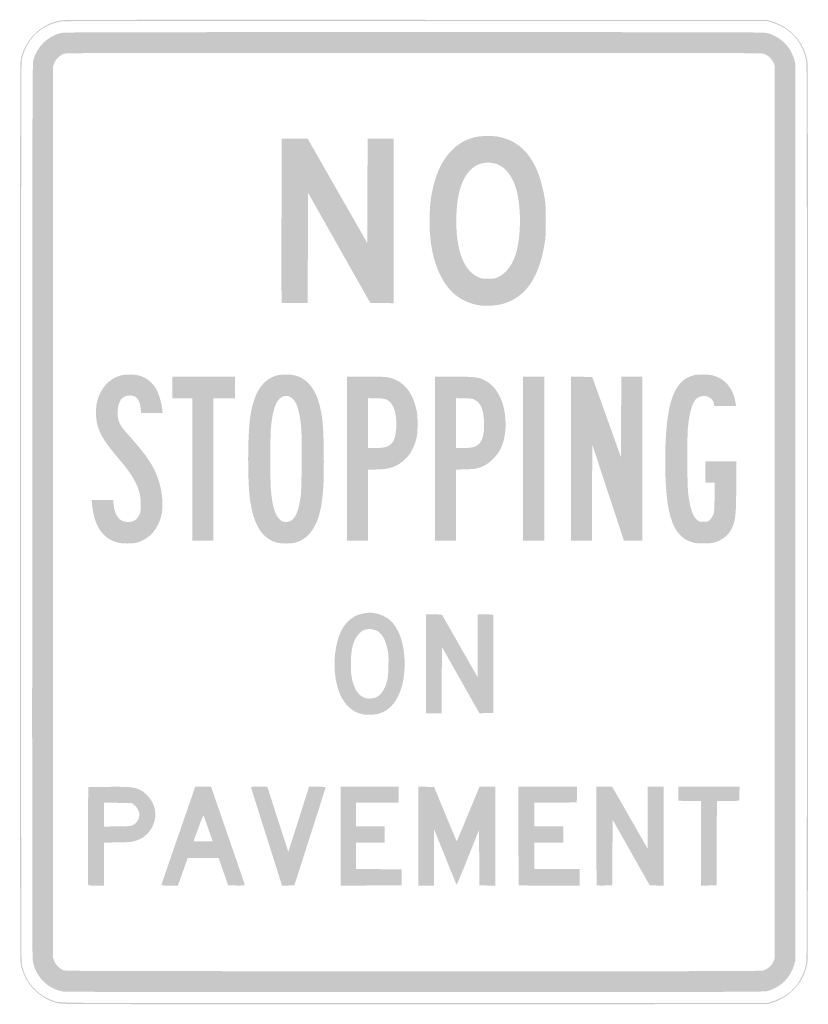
# Model space of a CAD drawing. Header units: inches. Extents: x -12 to 12, y -15 to 15.
import ezdxf

# ---------------------------------------------------------------- set-up
doc = ezdxf.new("R2010")
doc.units = ezdxf.units.IN
doc.header["$MEASUREMENT"] = 0

msp = doc.modelspace()

# ---------------------------------------------------------------- hatches: boundary and pattern name
h = msp.add_hatch(color=7)
edge = h.paths.add_edge_path()
edge.add_spline(control_points=[(-10.788, -14.97), (-11.083, -14.91), (-11.313, -14.788), (-11.535, -14.576), (-11.774, -14.348), (-11.925, -14.065), (-11.982, -13.743), (-12.007, -13.603), (-12.007, 13.603), (-11.982, 13.743), (-11.928, 14.048), (-11.798, 14.303), (-11.58, 14.531), (-11.347, 14.775), (-11.057, 14.929), (-10.735, 14.978), (-10.644, 14.993), (-7.833, 14.996), (0.076, 14.992)], knot_values=[0, 0, 0, 0, 1, 1, 1, 2, 2, 2, 3, 3, 3, 4, 4, 4, 5, 5, 5, 6, 6, 6, 6], degree=3, periodic=0)
edge.add_line((0.076, 14.992), (10.763, 14.987))
edge.add_line((10.763, 14.987), (10.889, 14.949))
edge.add_spline(control_points=[(10.889, 14.949), (11.475, 14.769), (11.887, 14.304), (11.982, 13.717), (12.007, 13.563), (12.007, -13.563), (11.982, -13.717), (11.887, -14.304), (11.475, -14.769), (10.889, -14.949)], knot_values=[0, 0, 0, 0, 1, 1, 1, 2, 2, 2, 3, 3, 3, 3], degree=3, periodic=0)
edge.add_line((10.889, -14.949), (10.763, -14.987))
edge.add_line((10.763, -14.987), (0.042, -14.99))
edge.add_spline(control_points=[(0.042, -14.99), (-8.846, -14.992), (-10.698, -14.989), (-10.788, -14.97)], knot_values=[0, 0, 0, 0, 1, 1, 1, 1], degree=3, periodic=0)
edge = h.paths.add_edge_path(flags=0)
edge.add_spline(control_points=[(10.889, -14.915), (11.163, -14.831), (11.42, -14.674), (11.585, -14.49), (11.762, -14.293), (11.904, -13.992), (11.948, -13.717), (11.973, -13.563), (11.973, 13.563), (11.948, 13.717), (11.904, 13.992), (11.762, 14.293), (11.585, 14.49), (11.42, 14.674), (11.163, 14.831), (10.889, 14.915)], knot_values=[0, 0, 0, 0, 1, 1, 1, 2, 2, 2, 3, 3, 3, 4, 4, 4, 5, 5, 5, 5], degree=3, periodic=0)
edge.add_line((10.889, 14.915), (10.763, 14.954))
edge.add_line((10.763, 14.954), (0.076, 14.959))
edge.add_spline(control_points=[(0.076, 14.959), (-7.833, 14.963), (-10.644, 14.959), (-10.735, 14.945), (-11.356, 14.848), (-11.837, 14.373), (-11.949, 13.743), (-11.974, 13.603), (-11.974, -13.603), (-11.949, -13.743), (-11.854, -14.278), (-11.496, -14.704), (-10.991, -14.881), (-10.757, -14.964), (-11.394, -14.959), (0.042, -14.956)], knot_values=[0, 0, 0, 0, 1, 1, 1, 2, 2, 2, 3, 3, 3, 4, 4, 4, 5, 5, 5, 5], degree=3, periodic=0)
edge.add_line((0.042, -14.956), (10.763, -14.954))
edge.add_line((10.763, -14.954), (10.889, -14.915))
h = msp.add_hatch(color=7)
edge = h.paths.add_edge_path()
edge.add_spline(control_points=[(-10.667, -14.606), (-11.149, -14.537), (-11.543, -14.135), (-11.612, -13.641), (-11.626, -13.542), (-11.63, -9.922), (-11.626, 0.084), (-11.622, 13.068), (-11.62, 13.679), (-11.591, 13.774), (-11.469, 14.181), (-11.17, 14.477), (-10.771, 14.587), (-10.667, 14.616), (-10.194, 14.617), (0, 14.617), (10.297, 14.617), (10.666, 14.616), (10.771, 14.586), (11.169, 14.473), (11.47, 14.174), (11.578, 13.784)], knot_values=[0, 0, 0, 0, 1, 1, 1, 2, 2, 2, 3, 3, 3, 4, 4, 4, 5, 5, 5, 6, 6, 6, 7, 7, 7, 7], degree=3, periodic=0)
edge.add_line((11.578, 13.784), (11.613, 13.658))
edge.add_line((11.613, 13.658), (11.613, 0))
edge.add_line((11.613, 0), (11.613, -13.658))
edge.add_line((11.613, -13.658), (11.578, -13.784))
edge.add_spline(control_points=[(11.578, -13.784), (11.471, -14.17), (11.178, -14.464), (10.78, -14.586), (10.682, -14.616), (10.306, -14.617), (0.059, -14.619), (-6.205, -14.62), (-10.604, -14.615), (-10.667, -14.606)], knot_values=[0, 0, 0, 0, 1, 1, 1, 2, 2, 2, 3, 3, 3, 3], degree=3, periodic=0)
edge = h.paths.add_edge_path(flags=0)
edge.add_spline(control_points=[(10.653, -13.958), (10.769, -13.92), (10.89, -13.81), (10.942, -13.696)], knot_values=[0, 0, 0, 0, 1, 1, 1, 1], degree=3, periodic=0)
edge.add_line((10.942, -13.696), (10.982, -13.607))
edge.add_line((10.982, -13.607), (10.982, 0))
edge.add_line((10.982, 0), (10.982, 13.607))
edge.add_line((10.982, 13.607), (10.942, 13.696))
edge.add_spline(control_points=[(10.942, 13.696), (10.89, 13.81), (10.769, 13.92), (10.653, 13.958), (10.571, 13.984), (9.855, 13.986), (-0.007, 13.986), (-9.672, 13.986), (-10.587, 13.984), (-10.66, 13.959), (-10.776, 13.919), (-10.913, 13.787), (-10.956, 13.673)], knot_values=[0, 0, 0, 0, 1, 1, 1, 2, 2, 2, 3, 3, 3, 4, 4, 4, 4], degree=3, periodic=0)
edge.add_line((-10.956, 13.673), (-10.99, 13.581))
edge.add_line((-10.99, 13.581), (-10.99, 0))
edge.add_line((-10.99, 0), (-10.99, -13.581))
edge.add_line((-10.99, -13.581), (-10.956, -13.673))
edge.add_spline(control_points=[(-10.956, -13.673), (-10.914, -13.784), (-10.777, -13.919), (-10.666, -13.958), (-10.603, -13.98), (-9.405, -13.983), (-0.015, -13.985), (9.856, -13.986), (10.571, -13.984), (10.653, -13.958)], knot_values=[0, 0, 0, 0, 1, 1, 1, 2, 2, 2, 3, 3, 3, 3], degree=3, periodic=0)
h = msp.add_hatch(color=7)
edge = h.paths.add_edge_path()
edge.add_spline(control_points=[(2, 6.295), (1.469, 6.379), (1.073, 6.676), (0.819, 7.182), (0.567, 7.681), (0.457, 8.269), (0.476, 9.003), (0.487, 9.4), (0.513, 9.609), (0.591, 9.93), (0.705, 10.394), (0.879, 10.738), (1.135, 11.005), (1.335, 11.213), (1.561, 11.343), (1.846, 11.415), (1.968, 11.445), (2.04, 11.451), (2.255, 11.451), (2.481, 11.45), (2.538, 11.444), (2.681, 11.406), (3.4, 11.215), (3.823, 10.592), (3.992, 9.475), (4.022, 9.283), (4.022, 8.456), (3.992, 8.264), (3.848, 7.312), (3.531, 6.739), (2.993, 6.455), (2.789, 6.347), (2.574, 6.294), (2.306, 6.286), (2.19, 6.282), (2.052, 6.286), (2, 6.295)], knot_values=[0, 0, 0, 0, 1, 1, 1, 2, 2, 2, 3, 3, 3, 4, 4, 4, 5, 5, 5, 6, 6, 6, 7, 7, 7, 8, 8, 8, 9, 9, 9, 10, 10, 10, 11, 11, 11, 12, 12, 12, 12], degree=3, periodic=0)
edge = h.paths.add_edge_path(flags=0)
edge.add_spline(control_points=[(2.584, 7.168), (2.805, 7.276), (2.989, 7.52), (3.095, 7.844), (3.272, 8.384), (3.269, 9.381), (3.09, 9.909), (2.993, 10.193), (2.856, 10.396), (2.678, 10.515), (2.545, 10.604), (2.418, 10.642), (2.255, 10.642), (1.791, 10.64), (1.479, 10.282), (1.347, 9.602), (1.267, 9.185), (1.267, 8.554), (1.347, 8.137), (1.453, 7.592), (1.671, 7.258), (2.003, 7.136), (2.079, 7.108), (2.128, 7.103), (2.281, 7.106), (2.453, 7.11), (2.475, 7.115), (2.584, 7.168)], knot_values=[0, 0, 0, 0, 1, 1, 1, 2, 2, 2, 3, 3, 3, 4, 4, 4, 5, 5, 5, 6, 6, 6, 7, 7, 7, 8, 8, 8, 9, 9, 9, 9], degree=3, periodic=0)
h = msp.add_hatch(color=7)
edge = h.paths.add_edge_path()
edge.add_spline(control_points=[(-4.031, 6.383), (-4.036, 6.394), (-4.038, 7.521), (-4.035, 8.886)], knot_values=[0, 0, 0, 0, 1, 1, 1, 1], degree=3, periodic=0)
edge.add_line((-4.035, 8.886), (-4.031, 11.369))
edge.add_line((-4.031, 11.369), (-3.635, 11.373))
edge.add_line((-3.635, 11.373), (-3.24, 11.377))
edge.add_line((-3.24, 11.377), (-2.331, 9.786))
edge.add_line((-2.331, 9.786), (-1.422, 8.194))
edge.add_line((-1.422, 8.194), (-1.418, 9.786))
edge.add_line((-1.418, 9.786), (-1.414, 11.377))
edge.add_line((-1.414, 11.377), (-1.018, 11.377))
edge.add_line((-1.018, 11.377), (-0.623, 11.377))
edge.add_line((-0.623, 11.377), (-0.623, 8.869))
edge.add_line((-0.623, 8.869), (-0.623, 6.361))
edge.add_line((-0.623, 6.361), (-0.977, 6.366))
edge.add_line((-0.977, 6.366), (-1.332, 6.37))
edge.add_line((-1.332, 6.37), (-2.277, 8.044))
edge.add_line((-2.277, 8.044), (-3.223, 9.718))
edge.add_line((-3.223, 9.718), (-3.231, 8.044))
edge.add_line((-3.231, 8.044), (-3.24, 6.37))
edge.add_line((-3.24, 6.37), (-3.632, 6.366))
edge.add_spline(control_points=[(-3.632, 6.366), (-3.936, 6.362), (-4.025, 6.366), (-4.031, 6.383)], knot_values=[0, 0, 0, 0, 1, 1, 1, 1], degree=3, periodic=0)
h = msp.add_hatch(color=7)
edge = h.paths.add_edge_path()
edge.add_spline(control_points=[(8.51, -0.933), (8.116, -0.837), (7.879, -0.521), (7.758, 0.069), (7.612, 0.788), (7.612, 2.324), (7.759, 3.085), (7.886, 3.743), (8.133, 4.084), (8.546, 4.172), (8.673, 4.199), (8.959, 4.195), (9.087, 4.165), (9.464, 4.076), (9.727, 3.764), (9.792, 3.328)], knot_values=[0, 0, 0, 0, 1, 1, 1, 2, 2, 2, 3, 3, 3, 4, 4, 4, 5, 5, 5, 5], degree=3, periodic=0)
edge.add_line((9.792, 3.328), (9.807, 3.231))
edge.add_line((9.807, 3.231), (9.475, 3.231))
edge.add_line((9.475, 3.231), (9.143, 3.231))
edge.add_line((9.143, 3.231), (9.133, 3.295))
edge.add_spline(control_points=[(9.133, 3.295), (9.1, 3.494), (8.878, 3.595), (8.674, 3.502), (8.504, 3.425), (8.404, 3.155), (8.345, 2.617), (8.31, 2.297), (8.315, 0.834), (8.353, 0.54), (8.409, 0.103), (8.492, -0.137), (8.623, -0.243), (8.683, -0.291), (8.697, -0.295), (8.82, -0.295), (8.948, -0.295), (8.954, -0.293), (9.012, -0.236), (9.045, -0.205), (9.088, -0.136), (9.109, -0.085), (9.143, 0.001), (9.147, 0.041), (9.152, 0.45)], knot_values=[0, 0, 0, 0, 1, 1, 1, 2, 2, 2, 3, 3, 3, 4, 4, 4, 5, 5, 5, 6, 6, 6, 7, 7, 7, 8, 8, 8, 8], degree=3, periodic=0)
edge.add_line((9.152, 0.45), (9.158, 0.892))
edge.add_line((9.158, 0.892), (9.014, 0.892))
edge.add_line((9.014, 0.892), (8.87, 0.892))
edge.add_line((8.87, 0.892), (8.87, 1.22))
edge.add_line((8.87, 1.22), (8.87, 1.548))
edge.add_line((8.87, 1.548), (9.341, 1.548))
edge.add_line((9.341, 1.548), (9.812, 1.548))
edge.add_line((9.812, 1.548), (9.812, 0.837))
edge.add_spline(control_points=[(9.812, 0.837), (9.811, -0.076), (9.793, -0.262), (9.676, -0.5), (9.571, -0.716), (9.366, -0.875), (9.12, -0.933), (8.984, -0.966), (8.644, -0.965), (8.51, -0.933)], knot_values=[0, 0, 0, 0, 1, 1, 1, 2, 2, 2, 3, 3, 3, 3], degree=3, periodic=0)
h = msp.add_hatch(color=7)
edge = h.paths.add_edge_path()
edge.add_spline(control_points=[(-9.01, -0.933), (-9.477, -0.82), (-9.743, -0.426), (-9.804, 0.24)], knot_values=[0, 0, 0, 0, 1, 1, 1, 1], degree=3, periodic=0)
edge.add_line((-9.804, 0.24), (-9.816, 0.37))
edge.add_line((-9.816, 0.37), (-9.488, 0.37))
edge.add_line((-9.488, 0.37), (-9.16, 0.37))
edge.add_line((-9.16, 0.37), (-9.149, 0.243))
edge.add_spline(control_points=[(-9.149, 0.243), (-9.116, -0.115), (-8.966, -0.302), (-8.71, -0.302), (-8.537, -0.302), (-8.435, -0.236), (-8.361, -0.076), (-8.326, 0), (-8.323, 0.032), (-8.324, 0.244), (-8.326, 0.447), (-8.332, 0.5), (-8.371, 0.627), (-8.453, 0.902), (-8.618, 1.18), (-8.879, 1.489), (-9.428, 2.14), (-9.559, 2.341), (-9.645, 2.668), (-9.693, 2.849), (-9.697, 3.153), (-9.655, 3.341), (-9.56, 3.759), (-9.284, 4.069), (-8.919, 4.166), (-8.801, 4.197), (-8.537, 4.197), (-8.402, 4.165), (-8.147, 4.105), (-7.947, 3.943), (-7.827, 3.7), (-7.753, 3.549), (-7.685, 3.309), (-7.666, 3.126)], knot_values=[0, 0, 0, 0, 1, 1, 1, 2, 2, 2, 3, 3, 3, 4, 4, 4, 5, 5, 5, 6, 6, 6, 7, 7, 7, 8, 8, 8, 9, 9, 9, 10, 10, 10, 11, 11, 11, 11], degree=3, periodic=0)
edge.add_line((-7.666, 3.126), (-7.654, 3.013))
edge.add_line((-7.654, 3.013), (-7.982, 3.013))
edge.add_line((-7.982, 3.013), (-8.309, 3.013))
edge.add_line((-8.309, 3.013), (-8.32, 3.13))
edge.add_spline(control_points=[(-8.32, 3.13), (-8.348, 3.426), (-8.447, 3.551), (-8.652, 3.551), (-8.893, 3.551), (-9.023, 3.369), (-9.025, 3.029), (-9.027, 2.773), (-8.973, 2.659), (-8.71, 2.364), (-8.109, 1.69), (-7.931, 1.422), (-7.775, 0.955), (-7.661, 0.613), (-7.626, 0.176), (-7.692, -0.098), (-7.795, -0.53), (-8.071, -0.836), (-8.444, -0.933), (-8.572, -0.966), (-8.873, -0.966), (-9.01, -0.933)], knot_values=[0, 0, 0, 0, 1, 1, 1, 2, 2, 2, 3, 3, 3, 4, 4, 4, 5, 5, 5, 6, 6, 6, 7, 7, 7, 7], degree=3, periodic=0)
for points in [[(-6.749, 1.296), (-6.749, 3.467), (-7.052, 3.467), (-7.355, 3.467), (-7.355, 3.795), (-7.355, 4.123), (-6.404, 4.123), (-5.453, 4.123), (-5.453, 3.795), (-5.453, 3.467), (-5.781, 3.467), (-6.109, 3.467), (-6.109, 1.296), (-6.109, -0.875), (-6.429, -0.875), (-6.749, -0.875), (-6.749, 1.296)], [(3.316, 1.624), (3.316, 4.123), (3.644, 4.123), (3.972, 4.123), (3.972, 1.624), (3.972, -0.875), (3.644, -0.875), (3.316, -0.875), (3.316, 1.624)], [(4.78, 1.624), (4.78, 4.124), (5.104, 4.12), (5.428, 4.115), (5.865, 2.892), (6.303, 1.669), (6.307, 2.896), (6.312, 4.123), (6.631, 4.123), (6.951, 4.123), (6.951, 1.624), (6.951, -0.876), (6.671, -0.871), (6.391, -0.867), (5.909, 0.595), (5.428, 2.057), (5.423, 0.591), (5.419, -0.875), (5.099, -0.875), (4.78, -0.875), (4.78, 1.624)], [(0.37, -4.619), (0.37, -3.113), (0.61, -3.117), (0.849, -3.122), (1.392, -4.073), (1.935, -5.024), (1.935, -4.068), (1.935, -3.113), (2.175, -3.117), (2.415, -3.122), (2.415, -4.62), (2.415, -6.118), (2.203, -6.123), (1.992, -6.127), (1.421, -5.118), (0.85, -4.108), (0.846, -5.117), (0.841, -6.126), (0.606, -6.126), (0.37, -6.126), (0.37, -4.619)], [(-2.238, -9.871), (-2.238, -8.365), (-1.355, -8.365), (-0.471, -8.365), (-0.471, -8.609), (-0.471, -8.853), (-1.119, -8.853), (-1.767, -8.853), (-1.767, -9.215), (-1.767, -9.576), (-1.33, -9.576), (-0.892, -9.576), (-0.892, -9.82), (-0.892, -10.065), (-1.33, -10.065), (-1.767, -10.065), (-1.767, -10.468), (-1.767, -10.872), (-1.073, -10.876), (-0.379, -10.881), (-0.379, -11.125), (-0.379, -11.369), (-1.309, -11.373), (-2.238, -11.378), (-2.238, -9.871)], [(8.735, -10.091), (8.735, -8.803), (8.394, -8.798), (8.053, -8.794), (8.049, -8.579), (8.044, -8.365), (8.979, -8.365), (9.914, -8.365), (9.909, -8.579), (9.905, -8.794), (9.564, -8.798), (9.223, -8.803), (9.219, -10.086), (9.215, -11.369), (8.975, -11.374), (8.735, -11.378), (8.735, -10.091)]]:
    msp.add_hatch(color=7).paths.add_polyline_path(points)
h = msp.add_hatch(color=7)
edge = h.paths.add_edge_path()
edge.add_spline(control_points=[(-4.169, -0.933), (-4.63, -0.809), (-4.896, -0.378), (-4.997, 0.404), (-5.071, 0.981), (-5.067, 2.309), (-4.99, 2.875), (-4.887, 3.628), (-4.608, 4.058), (-4.156, 4.165), (-4.018, 4.197), (-3.775, 4.197), (-3.639, 4.165), (-3.215, 4.065), (-2.941, 3.686), (-2.828, 3.041), (-2.769, 2.704), (-2.757, 2.527), (-2.748, 1.813), (-2.739, 1.091), (-2.754, 0.689), (-2.804, 0.331), (-2.905, -0.399), (-3.178, -0.818), (-3.626, -0.934), (-3.752, -0.966), (-4.049, -0.966), (-4.169, -0.933)], knot_values=[0, 0, 0, 0, 1, 1, 1, 2, 2, 2, 3, 3, 3, 4, 4, 4, 5, 5, 5, 6, 6, 6, 7, 7, 7, 8, 8, 8, 9, 9, 9, 9], degree=3, periodic=0)
edge = h.paths.add_edge_path(flags=0)
edge.add_spline(control_points=[(-3.751, -0.266), (-3.604, -0.183), (-3.513, 0.04), (-3.449, 0.48), (-3.42, 0.677), (-3.408, 2.233), (-3.433, 2.541), (-3.47, 3.011), (-3.555, 3.316), (-3.682, 3.437), (-3.767, 3.518), (-3.804, 3.534), (-3.901, 3.534), (-4.155, 3.534), (-4.302, 3.22), (-4.358, 2.55), (-4.368, 2.439), (-4.376, 2.018), (-4.376, 1.616), (-4.376, 1.213), (-4.368, 0.793), (-4.358, 0.682), (-4.313, 0.14), (-4.216, -0.146), (-4.04, -0.265), (-3.965, -0.316), (-3.841, -0.316), (-3.751, -0.266)], knot_values=[0, 0, 0, 0, 1, 1, 1, 2, 2, 2, 3, 3, 3, 4, 4, 4, 5, 5, 5, 6, 6, 6, 7, 7, 7, 8, 8, 8, 9, 9, 9, 9], degree=3, periodic=0)
h = msp.add_hatch(color=7)
edge = h.paths.add_edge_path()
edge.add_line((-2.036, 1.624), (-2.036, 4.123))
edge.add_line((-2.036, 4.123), (-1.45, 4.123))
edge.add_spline(control_points=[(-1.45, 4.123), (-0.921, 4.123), (-0.851, 4.12), (-0.734, 4.09), (-0.311, 3.982), (-0.044, 3.654), (0.078, 3.097), (0.101, 2.989), (0.109, 2.883), (0.109, 2.668), (0.108, 2.323), (0.076, 2.166), (-0.046, 1.919), (-0.11, 1.789), (-0.15, 1.733), (-0.261, 1.622), (-0.499, 1.383), (-0.742, 1.296), (-1.169, 1.296)], knot_values=[0, 0, 0, 0, 1, 1, 1, 2, 2, 2, 3, 3, 3, 4, 4, 4, 5, 5, 5, 6, 6, 6, 6], degree=3, periodic=0)
edge.add_line((-1.169, 1.296), (-1.397, 1.296))
edge.add_line((-1.397, 1.296), (-1.397, 0.21))
edge.add_line((-1.397, 0.21), (-1.397, -0.875))
edge.add_line((-1.397, -0.875), (-1.717, -0.875))
edge.add_line((-1.717, -0.875), (-2.036, -0.875))
edge.add_line((-2.036, -0.875), (-2.036, 1.624))
edge = h.paths.add_edge_path(flags=0)
edge.add_spline(control_points=[(-0.86, 1.979), (-0.633, 2.046), (-0.538, 2.252), (-0.539, 2.676), (-0.54, 3.082), (-0.632, 3.314), (-0.833, 3.422), (-0.891, 3.453), (-0.934, 3.459), (-1.149, 3.464)], knot_values=[0, 0, 0, 0, 1, 1, 1, 2, 2, 2, 3, 3, 3, 3], degree=3, periodic=0)
edge.add_line((-1.149, 3.464), (-1.397, 3.47))
edge.add_line((-1.397, 3.47), (-1.397, 2.711))
edge.add_line((-1.397, 2.711), (-1.397, 1.952))
edge.add_line((-1.397, 1.952), (-1.173, 1.952))
edge.add_spline(control_points=[(-1.173, 1.952), (-1.019, 1.952), (-0.921, 1.961), (-0.86, 1.979)], knot_values=[0, 0, 0, 0, 1, 1, 1, 1], degree=3, periodic=0)
h = msp.add_hatch(color=7)
edge = h.paths.add_edge_path()
edge.add_line((0.64, 1.624), (0.64, 4.123))
edge.add_line((0.64, 4.123), (1.226, 4.123))
edge.add_spline(control_points=[(1.226, 4.123), (1.878, 4.123), (1.969, 4.112), (2.169, 4.005), (2.534, 3.811), (2.758, 3.363), (2.788, 2.769), (2.806, 2.424), (2.736, 2.092), (2.596, 1.851), (2.513, 1.708), (2.308, 1.503), (2.18, 1.436), (1.983, 1.333), (1.871, 1.309), (1.561, 1.3)], knot_values=[0, 0, 0, 0, 1, 1, 1, 2, 2, 2, 3, 3, 3, 4, 4, 4, 5, 5, 5, 5], degree=3, periodic=0)
edge.add_line((1.561, 1.3), (1.279, 1.292))
edge.add_line((1.279, 1.292), (1.279, 0.208))
edge.add_line((1.279, 0.208), (1.279, -0.875))
edge.add_line((1.279, -0.875), (0.959, -0.875))
edge.add_line((0.959, -0.875), (0.64, -0.875))
edge.add_line((0.64, -0.875), (0.64, 1.624))
edge = h.paths.add_edge_path(flags=0)
edge.add_spline(control_points=[(1.816, 1.979), (2.056, 2.05), (2.156, 2.298), (2.132, 2.768), (2.113, 3.135), (2.031, 3.323), (1.845, 3.421), (1.785, 3.453), (1.743, 3.459), (1.527, 3.464)], knot_values=[0, 0, 0, 0, 1, 1, 1, 2, 2, 2, 3, 3, 3, 3], degree=3, periodic=0)
edge.add_line((1.527, 3.464), (1.279, 3.47))
edge.add_line((1.279, 3.47), (1.279, 2.711))
edge.add_line((1.279, 2.711), (1.279, 1.952))
edge.add_line((1.279, 1.952), (1.503, 1.952))
edge.add_spline(control_points=[(1.503, 1.952), (1.657, 1.952), (1.755, 1.961), (1.816, 1.979)], knot_values=[0, 0, 0, 0, 1, 1, 1, 1], degree=3, periodic=0)
h = msp.add_hatch(color=7)
edge = h.paths.add_edge_path()
edge.add_spline(control_points=[(-1.557, -6.16), (-2.034, -6.064), (-2.334, -5.623), (-2.407, -4.906), (-2.461, -4.387), (-2.354, -3.808), (-2.148, -3.497), (-2.059, -3.362), (-1.903, -3.221), (-1.779, -3.163), (-1.463, -3.015), (-1.102, -3.039), (-0.821, -3.225), (-0.485, -3.449), (-0.286, -3.968), (-0.286, -4.619), (-0.286, -5.017), (-0.351, -5.335), (-0.489, -5.618), (-0.631, -5.909), (-0.852, -6.094), (-1.123, -6.152), (-1.245, -6.178), (-1.448, -6.181), (-1.557, -6.16)], knot_values=[0, 0, 0, 0, 1, 1, 1, 2, 2, 2, 3, 3, 3, 4, 4, 4, 5, 5, 5, 6, 6, 6, 7, 7, 7, 8, 8, 8, 8], degree=3, periodic=0)
edge = h.paths.add_edge_path(flags=0)
edge.add_spline(control_points=[(-1.146, -5.639), (-1, -5.564), (-0.887, -5.395), (-0.821, -5.152), (-0.794, -5.049), (-0.785, -4.957), (-0.779, -4.687), (-0.772, -4.39), (-0.775, -4.33), (-0.807, -4.176), (-0.891, -3.768), (-1.071, -3.564), (-1.347, -3.563), (-1.488, -3.563), (-1.585, -3.605), (-1.68, -3.71), (-1.847, -3.892), (-1.923, -4.171), (-1.923, -4.612), (-1.924, -4.915), (-1.905, -5.059), (-1.841, -5.249), (-1.741, -5.549), (-1.558, -5.7), (-1.318, -5.681), (-1.26, -5.677), (-1.183, -5.658), (-1.146, -5.639)], knot_values=[0, 0, 0, 0, 1, 1, 1, 2, 2, 2, 3, 3, 3, 4, 4, 4, 5, 5, 5, 6, 6, 6, 7, 7, 7, 8, 8, 8, 9, 9, 9, 9], degree=3, periodic=0)
h = msp.add_hatch(color=7)
edge = h.paths.add_edge_path()
edge.add_spline(control_points=[(-9.922, -11.356), (-9.927, -11.345), (-9.928, -10.669), (-9.926, -9.854)], knot_values=[0, 0, 0, 0, 1, 1, 1, 1], degree=3, periodic=0)
edge.add_line((-9.926, -9.854), (-9.921, -8.373))
edge.add_line((-9.921, -8.373), (-9.303, -8.369))
edge.add_spline(control_points=[(-9.303, -8.369), (-8.616, -8.364), (-8.526, -8.373), (-8.336, -8.466), (-8.133, -8.566), (-7.948, -8.806), (-7.895, -9.038), (-7.82, -9.363), (-7.975, -9.733), (-8.26, -9.914), (-8.304, -9.942), (-8.4, -9.985), (-8.474, -10.009), (-8.602, -10.052), (-8.629, -10.054), (-9.025, -10.061)], knot_values=[0, 0, 0, 0, 1, 1, 1, 2, 2, 2, 3, 3, 3, 4, 4, 4, 5, 5, 5, 5], degree=3, periodic=0)
edge.add_line((-9.025, -10.061), (-9.442, -10.068))
edge.add_line((-9.442, -10.068), (-9.442, -10.722))
edge.add_line((-9.442, -10.722), (-9.442, -11.377))
edge.add_line((-9.442, -11.377), (-9.678, -11.377))
edge.add_spline(control_points=[(-9.678, -11.377), (-9.851, -11.377), (-9.916, -11.372), (-9.922, -11.356)], knot_values=[0, 0, 0, 0, 1, 1, 1, 1], degree=3, periodic=0)
edge = h.paths.add_edge_path(flags=0)
edge.add_spline(control_points=[(-8.556, -9.531), (-8.431, -9.464), (-8.365, -9.351), (-8.365, -9.205), (-8.365, -9.113), (-8.445, -8.971), (-8.53, -8.912)], knot_values=[0, 0, 0, 0, 1, 1, 1, 2, 2, 2, 2], degree=3, periodic=0)
edge.add_line((-8.53, -8.912), (-8.603, -8.861))
edge.add_line((-8.603, -8.861), (-9.022, -8.856))
edge.add_line((-9.022, -8.856), (-9.442, -8.851))
edge.add_line((-9.442, -8.851), (-9.442, -9.215))
edge.add_line((-9.442, -9.215), (-9.442, -9.579))
edge.add_line((-9.442, -9.579), (-9.034, -9.574))
edge.add_spline(control_points=[(-9.034, -9.574), (-8.651, -9.568), (-8.621, -9.566), (-8.556, -9.531)], knot_values=[0, 0, 0, 0, 1, 1, 1, 1], degree=3, periodic=0)
h = msp.add_hatch(color=7)
edge = h.paths.add_edge_path()
edge.add_spline(control_points=[(-7.691, -11.359), (-7.691, -11.348), (-7.475, -10.714), (-7.21, -9.949), (-6.945, -9.184), (-6.713, -8.515), (-6.695, -8.461)], knot_values=[0, 0, 0, 0, 1, 1, 1, 2, 2, 2, 2], degree=3, periodic=0)
edge.add_line((-6.695, -8.461), (-6.662, -8.365))
edge.add_line((-6.662, -8.365), (-6.419, -8.365))
edge.add_spline(control_points=[(-6.419, -8.365), (-6.286, -8.365), (-6.177, -8.367), (-6.177, -8.37), (-6.177, -8.374), (-5.946, -9.044), (-5.663, -9.861), (-5.381, -10.678), (-5.15, -11.353), (-5.15, -11.362), (-5.15, -11.372), (-5.252, -11.376), (-5.405, -11.374)], knot_values=[0, 0, 0, 0, 1, 1, 1, 2, 2, 2, 3, 3, 3, 4, 4, 4, 4], degree=3, periodic=0)
edge.add_line((-5.405, -11.374), (-5.659, -11.369))
edge.add_line((-5.659, -11.369), (-5.804, -10.952))
edge.add_line((-5.804, -10.952), (-5.95, -10.536))
edge.add_line((-5.95, -10.536), (-6.421, -10.536))
edge.add_line((-6.421, -10.536), (-6.893, -10.536))
edge.add_line((-6.893, -10.536), (-6.991, -10.818))
edge.add_spline(control_points=[(-6.991, -10.818), (-7.046, -10.973), (-7.112, -11.162), (-7.14, -11.238)], knot_values=[0, 0, 0, 0, 1, 1, 1, 1], degree=3, periodic=0)
edge.add_line((-7.14, -11.238), (-7.19, -11.377))
edge.add_line((-7.19, -11.377), (-7.441, -11.377))
edge.add_spline(control_points=[(-7.441, -11.377), (-7.613, -11.377), (-7.691, -11.371), (-7.691, -11.359)], knot_values=[0, 0, 0, 0, 1, 1, 1, 1], degree=3, periodic=0)
edge = h.paths.add_edge_path(flags=0)
edge.add_spline(control_points=[(-6.159, -9.942), (-6.176, -9.894), (-6.236, -9.723), (-6.293, -9.563), (-6.349, -9.402), (-6.401, -9.261), (-6.408, -9.248), (-6.416, -9.233), (-6.457, -9.324), (-6.52, -9.497), (-6.574, -9.647), (-6.64, -9.829), (-6.666, -9.9)], knot_values=[0, 0, 0, 0, 1, 1, 1, 2, 2, 2, 3, 3, 3, 4, 4, 4, 4], degree=3, periodic=0)
edge.add_line((-6.666, -9.9), (-6.714, -10.031))
edge.add_line((-6.714, -10.031), (-6.421, -10.031))
edge.add_line((-6.421, -10.031), (-6.128, -10.031))
edge.add_line((-6.128, -10.031), (-6.159, -9.942))
h = msp.add_hatch(color=7)
edge = h.paths.add_edge_path()
edge.add_spline(control_points=[(-4.036, -11.323), (-4.045, -11.293), (-4.257, -10.62), (-4.508, -9.828), (-4.76, -9.036), (-4.965, -8.382), (-4.965, -8.376), (-4.965, -8.37), (-4.853, -8.365), (-4.716, -8.365)], knot_values=[0, 0, 0, 0, 1, 1, 1, 2, 2, 2, 3, 3, 3, 3], degree=3, periodic=0)
edge.add_line((-4.716, -8.365), (-4.467, -8.365))
edge.add_line((-4.467, -8.365), (-4.149, -9.357))
edge.add_spline(control_points=[(-4.149, -9.357), (-3.973, -9.902), (-3.828, -10.347), (-3.826, -10.345), (-3.824, -10.343), (-3.697, -9.944), (-3.543, -9.458), (-3.389, -8.972), (-3.248, -8.528), (-3.229, -8.47)], knot_values=[0, 0, 0, 0, 1, 1, 1, 2, 2, 2, 3, 3, 3, 3], degree=3, periodic=0)
edge.add_line((-3.229, -8.47), (-3.195, -8.365))
edge.add_line((-3.195, -8.365), (-2.944, -8.365))
edge.add_spline(control_points=[(-2.944, -8.365), (-2.754, -8.365), (-2.693, -8.37), (-2.693, -8.386), (-2.693, -8.397), (-2.907, -9.073), (-3.169, -9.888)], knot_values=[0, 0, 0, 0, 1, 1, 1, 2, 2, 2, 2], degree=3, periodic=0)
edge.add_line((-3.169, -9.888), (-3.644, -11.369))
edge.add_line((-3.644, -11.369), (-3.832, -11.374))
edge.add_line((-3.832, -11.374), (-4.021, -11.378))
edge.add_line((-4.021, -11.378), (-4.036, -11.323))
h = msp.add_hatch(color=7)
edge = h.paths.add_edge_path()
edge.add_line((0.135, -9.871), (0.135, -8.364))
edge.add_line((0.135, -8.364), (0.373, -8.368))
edge.add_line((0.373, -8.368), (0.612, -8.373))
edge.add_line((0.612, -8.373), (0.951, -9.194))
edge.add_spline(control_points=[(0.951, -9.194), (1.138, -9.645), (1.295, -10.018), (1.299, -10.023), (1.304, -10.028), (1.462, -9.656), (1.651, -9.198)], knot_values=[0, 0, 0, 0, 1, 1, 1, 2, 2, 2, 2], degree=3, periodic=0)
edge.add_line((1.651, -9.198), (1.994, -8.365))
edge.add_line((1.994, -8.365), (2.234, -8.365))
edge.add_line((2.234, -8.365), (2.474, -8.365))
edge.add_line((2.474, -8.365), (2.474, -9.871))
edge.add_line((2.474, -9.871), (2.474, -11.378))
edge.add_line((2.474, -11.378), (2.234, -11.374))
edge.add_line((2.234, -11.374), (1.994, -11.369))
edge.add_line((1.994, -11.369), (1.986, -10.529))
edge.add_line((1.986, -10.529), (1.978, -9.689))
edge.add_line((1.978, -9.689), (1.643, -10.526))
edge.add_spline(control_points=[(1.643, -10.526), (1.459, -10.986), (1.303, -11.357), (1.297, -11.349), (1.29, -11.341), (1.134, -10.959), (0.949, -10.5)], knot_values=[0, 0, 0, 0, 1, 1, 1, 2, 2, 2, 2], degree=3, periodic=0)
edge.add_line((0.949, -10.5), (0.614, -9.665))
edge.add_line((0.614, -9.665), (0.61, -10.521))
edge.add_line((0.61, -10.521), (0.606, -11.377))
edge.add_line((0.606, -11.377), (0.37, -11.377))
edge.add_line((0.37, -11.377), (0.135, -11.377))
edge.add_line((0.135, -11.377), (0.135, -9.871))
h = msp.add_hatch(color=7)
edge = h.paths.add_edge_path()
edge.add_spline(control_points=[(3.192, -11.366), (3.186, -11.36), (3.181, -10.682), (3.181, -9.86)], knot_values=[0, 0, 0, 0, 1, 1, 1, 1], degree=3, periodic=0)
edge.add_line((3.181, -9.86), (3.181, -8.365))
edge.add_line((3.181, -8.365), (4.073, -8.365))
edge.add_line((4.073, -8.365), (4.966, -8.365))
edge.add_line((4.966, -8.365), (4.961, -8.604))
edge.add_line((4.961, -8.604), (4.957, -8.844))
edge.add_line((4.957, -8.844), (4.313, -8.849))
edge.add_line((4.313, -8.849), (3.669, -8.853))
edge.add_line((3.669, -8.853), (3.669, -9.215))
edge.add_line((3.669, -9.215), (3.669, -9.576))
edge.add_line((3.669, -9.576), (4.107, -9.576))
edge.add_line((4.107, -9.576), (4.544, -9.576))
edge.add_line((4.544, -9.576), (4.544, -9.82))
edge.add_line((4.544, -9.82), (4.544, -10.065))
edge.add_line((4.544, -10.065), (4.107, -10.065))
edge.add_line((4.107, -10.065), (3.669, -10.065))
edge.add_line((3.669, -10.065), (3.669, -10.468))
edge.add_line((3.669, -10.468), (3.669, -10.872))
edge.add_line((3.669, -10.872), (4.359, -10.872))
edge.add_line((4.359, -10.872), (5.049, -10.872))
edge.add_line((5.049, -10.872), (5.049, -11.125))
edge.add_line((5.049, -11.125), (5.049, -11.377))
edge.add_line((5.049, -11.377), (4.126, -11.377))
edge.add_spline(control_points=[(4.126, -11.377), (3.619, -11.377), (3.198, -11.372), (3.192, -11.366)], knot_values=[0, 0, 0, 0, 1, 1, 1, 1], degree=3, periodic=0)
h = msp.add_hatch(color=7)
edge = h.paths.add_edge_path()
edge.add_spline(control_points=[(5.566, -11.367), (5.559, -11.36), (5.554, -10.682), (5.554, -9.86)], knot_values=[0, 0, 0, 0, 1, 1, 1, 1], degree=3, periodic=0)
edge.add_line((5.554, -9.86), (5.554, -8.365))
edge.add_line((5.554, -8.365), (5.794, -8.365))
edge.add_line((5.794, -8.365), (6.035, -8.365))
edge.add_line((6.035, -8.365), (6.573, -9.306))
edge.add_line((6.573, -9.306), (7.111, -10.248))
edge.add_line((7.111, -10.248), (7.115, -9.306))
edge.add_line((7.115, -9.306), (7.119, -8.365))
edge.add_line((7.119, -8.365), (7.363, -8.365))
edge.add_line((7.363, -8.365), (7.607, -8.365))
edge.add_line((7.607, -8.365), (7.607, -9.871))
edge.add_line((7.607, -9.871), (7.607, -11.378))
edge.add_line((7.607, -11.378), (7.393, -11.374))
edge.add_line((7.393, -11.374), (7.178, -11.369))
edge.add_line((7.178, -11.369), (6.614, -10.371))
edge.add_line((6.614, -10.371), (6.05, -9.373))
edge.add_line((6.05, -9.373), (6.042, -10.371))
edge.add_line((6.042, -10.371), (6.034, -11.369))
edge.add_line((6.034, -11.369), (5.806, -11.374))
edge.add_spline(control_points=[(5.806, -11.374), (5.68, -11.376), (5.572, -11.373), (5.566, -11.367)], knot_values=[0, 0, 0, 0, 1, 1, 1, 1], degree=3, periodic=0)

doc.saveas('drawing.dxf')
